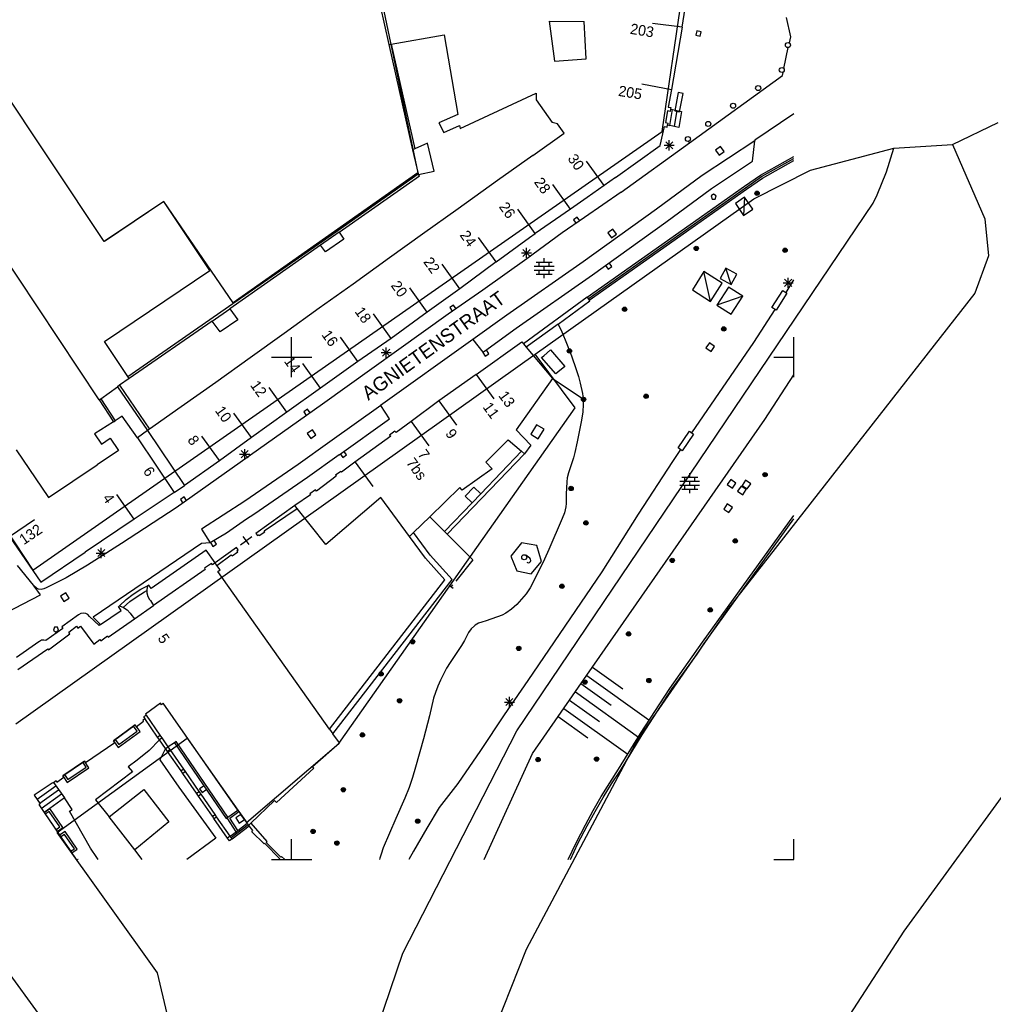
# Model space of a CAD drawing. Header units: millimetres. Extents: x 135944 to 142000, y 454200 to 456692.
# Tile 16 of 153: x 137123 to 137220, y 455086 to 455184. Entities that reach past the tile are written whole.
import ezdxf
from ezdxf.enums import TextEntityAlignment as Align

# ---------------------------------------------------------------- set-up
doc = ezdxf.new("R2010")
doc.units = ezdxf.units.MM
doc.layers.add('TotaalGBKN2013X$0$Contouren', color=251, linetype='Continuous')
doc.layers.add('TotaalGBKN2013X$0$Xref', color=251, linetype='Continuous')
doc.styles.add('TotaalGBKN2013X$0$GBKN binnenstad 2009$0$Standard', font='txt')

# ---------------------------------------------------------------- blocks, each defined once
blk = doc.blocks.new('TotaalGBKN2013X$0$GBKN binnenstad 2009')
for p, q in [((137188890, 455182852), (137190224, 455191675)), ((137131340, 455161523), (137113175, 455188807)), ((137158808, 455185000), (137159677, 455181130)), ((137175633, 455183458), (137176184, 455179463)), ((137175633, 455183458), (137179132, 455183445)), ((137179324, 455179696), (137179132, 455183445)), ((137199233, 455183812), (137199660, 455181910)), ((137188890, 455182852), (137185914, 455183228)), ((137188890, 455182852), (137185914, 455183228)), ((137188890, 455182852), (137185914, 455183228)), ((137188890, 455182852), (137187820, 455176663)), ((137190323, 455182511), (137190219, 455182073)), ((137190761, 455182407), (137190323, 455182511)), ((137190657, 455181969), (137190761, 455182407)), ((137159923, 455181174), (137165176, 455182105)), ((137165176, 455182105), (137166558, 455174157)), ((137190219, 455182073), (137190657, 455181969)), ((137199660, 455181910), (137199533, 455181305)), ((137159677, 455181130), (137159923, 455181174)), ((137159677, 455181130), (137162020, 455170638)), ((137159923, 455181174), (137162253, 455170743)), ((137198997, 455178757), (137199435, 455180841)), ((137176184, 455179463), (137179324, 455179696)), ((137189600, 455171350), (137198850, 455178060)), ((137198850, 455178060), (137198915, 455178367)), ((137184872, 455177219), (137187820, 455176663)), ((137184872, 455177219), (137187820, 455176663)), ((137187820, 455176663), (137187489, 455174910)), ((137166795, 455172770), (137174356, 455176295)), ((137174356, 455176295), (137174342, 455175622)), ((137174342, 455175622), (137175923, 455173382)), ((137188479, 455176344), (137188129, 455174524)), ((137188970, 455176250), (137188479, 455176344)), ((137188620, 455174430), (137188970, 455176250)), ((137187420, 455174519), (137187200, 455173372)), ((137187686, 455174472), (137187420, 455174519)), ((137187489, 455174910), (137187755, 455174863)), ((137187637, 455173089), (137187923, 455174658)), ((137187724, 455174704), (137187686, 455174472)), ((137187755, 455174863), (137187724, 455174704)), ((137187724, 455174704), (137187923, 455174658)), ((137187923, 455174658), (137188812, 455174459)), ((137188359, 455174582), (137188073, 455173012)), ((137188129, 455174524), (137188620, 455174430)), ((137166558, 455174157), (137164668, 455173340)), ((137188812, 455174459), (137188531, 455172883)), ((137200000, 455174251), (137196110, 455171630)), ((137164668, 455173340), (137165140, 455172382)), ((137165140, 455172382), (137166710, 455173089)), ((137166710, 455173089), (137166795, 455172770)), ((137176454, 455173224), (137175923, 455173382)), ((137177143, 455172327), (137176454, 455173224)), ((137186696, 455171074), (137187105, 455172982)), ((137187105, 455172982), (137187367, 455172918)), ((137187200, 455173372), (137187462, 455173308)), ((137187367, 455172918), (137187419, 455173139)), ((137187462, 455173308), (137187419, 455173139)), ((137187419, 455173139), (137187637, 455173089)), ((137188531, 455172883), (137187637, 455173089)), ((137174021, 455170095), (137177143, 455172327)), ((137187590, 455170600), (137187590, 455171600)), ((137196110, 455171630), (137196103, 455171562)), ((137162253, 455170743), (137162020, 455170638)), ((137162020, 455170638), (137162587, 455168266)), ((137163527, 455171320), (137162253, 455170743)), ((137164193, 455168537), (137163527, 455171320)), ((137182224, 455167901), (137186696, 455171074)), ((137182810, 455166440), (137189600, 455171350)), ((137187090, 455171100), (137188090, 455171100)), ((137187236, 455170746), (137187944, 455171454)), ((137187944, 455170746), (137187236, 455171454)), ((137189454, 455171553), (137189600, 455171350)), ((137196103, 455171562), (137190871, 455168110)), ((137192700, 455170989), (137192197, 455170626)), ((137192197, 455170626), (137192560, 455170123)), ((137193063, 455170486), (137192700, 455170989)), ((137195880, 455169530), (137196103, 455171562)), ((137174021, 455170095), (137170509, 455167586)), ((137192560, 455170123), (137193063, 455170486)), ((137196678, 455168131), (137200000, 455170003)), ((137196778, 455167987), (137200000, 455169803)), ((137181097, 455167101), (137179346, 455169537)), ((137191790, 455166800), (137195880, 455169530)), ((137196878, 455167843), (137200000, 455169604)), ((137154598, 455162621), (137162587, 455168266)), ((137154722, 455162446), (137162734, 455168064)), ((137162608, 455168180), (137162587, 455168266)), ((137162647, 455168189), (137162608, 455168180)), ((137162647, 455168189), (137164193, 455168537)), ((137162734, 455168064), (137162647, 455168189)), ((137182224, 455167901), (137179414, 455165907)), ((137190871, 455168110), (137186319, 455164738)), ((137195074, 455167018), (137196678, 455168131)), ((137195174, 455166874), (137196778, 455167987)), ((137195274, 455166730), (137196878, 455167843)), ((137130840, 455145753), (137116871, 455166838)), ((137170509, 455167586), (137166570, 455164770)), ((137177766, 455164755), (137176015, 455167191)), ((137179426, 455155971), (137195074, 455167018)), ((137179527, 455155828), (137195175, 455166875)), ((137179632, 455155688), (137195274, 455166730)), ((137187263, 455163446), (137191790, 455166800)), ((137179414, 455165907), (137177764, 455164758)), ((137182810, 455166440), (137179159, 455163909)), ((137192006, 455166242), (137191756, 455166060)), ((137191756, 455166060), (137191860, 455165742)), ((137191860, 455165742), (137192153, 455165742)), ((137192256, 455166060), (137192006, 455166242)), ((137192153, 455165742), (137192256, 455166060)), ((137195090, 455165933), (137194170, 455165320)), ((137195090, 455165933), (137194972, 455164117)), ((137195892, 455164730), (137195090, 455165933)), ((137137280, 455165510), (137131340, 455161523)), ((137141868, 455158627), (137137280, 455165510)), ((137166570, 455164770), (137163042, 455162248)), ((137174258, 455162318), (137172507, 455164754)), ((137177764, 455164758), (137174258, 455162318)), ((137186319, 455164738), (137179038, 455159495)), ((137194170, 455165320), (137194972, 455164117)), ((137194972, 455164117), (137195892, 455164730)), ((137179159, 455163909), (137176933, 455162374)), ((137178425, 455163950), (137178055, 455163693)), ((137178681, 455163580), (137178425, 455163950)), ((137178055, 455163693), (137178311, 455163323)), ((137179964, 455158190), (137187263, 455163446)), ((137181986, 455162766), (137181483, 455162403)), ((137182349, 455162263), (137181986, 455162766)), ((137133695, 455148086), (137154598, 455162621)), ((137154722, 455162446), (137152866, 455161148)), ((137154722, 455162446), (137155198, 455161758)), ((137163042, 455162248), (137159756, 455159900)), ((137170368, 455159483), (137168617, 455161919)), ((137170368, 455159483), (137173689, 455161922)), ((137176933, 455162374), (137173403, 455159802)), ((137173689, 455161922), (137174258, 455162318)), ((137181483, 455162403), (137181846, 455161900)), ((137181846, 455161900), (137182349, 455162263)), ((137152866, 455161148), (137143851, 455154832)), ((137153366, 455160482), (137152866, 455161148)), ((137155198, 455161758), (137153366, 455160482)), ((137173381, 455159886), (137173381, 455160886)), ((137159756, 455159900), (137156113, 455157289)), ((137172881, 455160386), (137173881, 455160386)), ((137173027, 455160032), (137173735, 455160740)), ((137173735, 455160032), (137173027, 455160740)), ((137175139, 455159467), (137175139, 455159867)), ((137166743, 455156823), (137164992, 455159259)), ((137170368, 455159483), (137166743, 455156823)), ((137173403, 455159802), (137169051, 455156664)), ((137179038, 455159495), (137171438, 455154187)), ((137174159, 455159067), (137176119, 455159067)), ((137174339, 455159467), (137175939, 455159467)), ((137174639, 455159067), (137174639, 455159467)), ((137175139, 455158667), (137175139, 455159067)), ((137175639, 455159067), (137175639, 455159467)), ((137181256, 455159121), (137181519, 455158756)), ((137181519, 455158756), (137181884, 455159019)), ((137181884, 455159019), (137181621, 455159384)), ((137193234, 455158884), (137192654, 455157847)), ((137193738, 455157241), (137193234, 455158884)), ((137194318, 455158278), (137193234, 455158884)), ((137131364, 455151552), (137141868, 455158627)), ((137172360, 455152880), (137179964, 455158190)), ((137174159, 455158667), (137176119, 455158667)), ((137174339, 455158267), (137175939, 455158267)), ((137174639, 455158267), (137174639, 455158667)), ((137175139, 455157867), (137175139, 455158267)), ((137175639, 455158267), (137175639, 455158667)), ((137191034, 455158529), (137189888, 455156714)), ((137191709, 455155564), (137191034, 455158529)), ((137192855, 455157379), (137191034, 455158529)), ((137192654, 455157847), (137193738, 455157241)), ((137193738, 455157241), (137194318, 455158278)), ((137199427, 455156910), (137199427, 455157910)), ((137156113, 455157289), (137152748, 455154876)), ((137163507, 455154472), (137161756, 455156908)), ((137191709, 455155564), (137192855, 455157379)), ((137193491, 455156986), (137192326, 455155190)), ((137194905, 455156069), (137193491, 455156986)), ((137198927, 455157410), (137199927, 455157410)), ((137199073, 455157056), (137199781, 455157764)), ((137199781, 455157056), (137199073, 455157764)), ((137199215, 455156441), (137200000, 455157709)), ((137166743, 455156823), (137163507, 455154472)), ((137169051, 455156664), (137165580, 455154290)), ((137179426, 455155971), (137173067, 455151350)), ((137179426, 455155971), (137179632, 455155688)), ((137189888, 455156714), (137191709, 455155564)), ((137194905, 455156069), (137192326, 455155190)), ((137193740, 455154273), (137194905, 455156069)), ((137197816, 455154962), (137198887, 455156651)), ((137199309, 455156383), (137198238, 455154694)), ((137198887, 455156651), (137199309, 455156383)), ((137166111, 455155200), (137165741, 455154943)), ((137165741, 455154943), (137165997, 455154573)), ((137166367, 455154830), (137166111, 455155200)), ((137176527, 455153308), (137179691, 455155607)), ((137179691, 455155607), (137179632, 455155688)), ((137192326, 455155190), (137193740, 455154273)), ((137198238, 455154694), (137197816, 455154962)), ((137142096, 455153594), (137143851, 455154832)), ((137143851, 455154832), (137144651, 455153719)), ((137152748, 455154876), (137149262, 455152376)), ((137165580, 455154290), (137153074, 455145336)), ((137159912, 455151872), (137158161, 455154308)), ((137163507, 455154472), (137159912, 455151872)), ((137171438, 455154187), (137168040, 455151780)), ((137195997, 455151468), (137198146, 455154753)), ((137142096, 455153594), (137133837, 455147880)), ((137142884, 455152531), (137142096, 455153594)), ((137144651, 455153719), (137142884, 455152531)), ((137176527, 455153308), (137173357, 455151004)), ((137176527, 455153308), (137176897, 455152533)), ((137149262, 455152376), (137145866, 455149941)), ((137150000, 455150000), (137150000, 455152000)), ((137156607, 455149572), (137154856, 455152008)), ((137169210, 455150610), (137172360, 455152880)), ((137176897, 455152533), (137177236, 455151737)), ((137200000, 455150000), (137200000, 455152000)), ((137133695, 455148086), (137131364, 455151552)), ((137159912, 455151872), (137156607, 455149572)), ((137168040, 455151780), (137158860, 455145210)), ((137168040, 455151780), (137169020, 455150500)), ((137168358, 455148294), (137172912, 455151534)), ((137172912, 455151534), (137173067, 455151350)), ((137173067, 455151350), (137173357, 455151004)), ((137173357, 455151004), (137175966, 455147892)), ((137177236, 455151737), (137177858, 455150124)), ((137189850, 455142457), (137195997, 455151468)), ((137191596, 455151430), (137191244, 455150920)), ((137192106, 455151078), (137191596, 455151430)), ((137191754, 455150568), (137192106, 455151078)), ((137148000, 455150000), (137150000, 455150000)), ((137150000, 455150000), (137152000, 455150000)), ((137150000, 455148000), (137150000, 455150000)), ((137158912, 455150456), (137159912, 455150456)), ((137159058, 455150102), (137159766, 455150810)), ((137159766, 455150102), (137159058, 455150810)), ((137159412, 455149956), (137159412, 455150956)), ((137169020, 455150500), (137169210, 455150610)), ((137169021, 455150488), (137169266, 455150110)), ((137169266, 455150110), (137169644, 455150354)), ((137169644, 455150354), (137169399, 455150732)), ((137174885, 455149968), (137175099, 455150156)), ((137175099, 455150156), (137175776, 455150734)), ((137175776, 455150734), (137177200, 455149074)), ((137177858, 455150124), (137178335, 455148779)), ((137191244, 455150920), (137191754, 455150568)), ((137198000, 455150000), (137200000, 455150000)), ((137200000, 455148000), (137200000, 455150000)), ((137145866, 455149941), (137142453, 455147494)), ((137152876, 455146930), (137151125, 455149366)), ((137156607, 455149572), (137152876, 455146930)), ((137176295, 455148345), (137174885, 455149968)), ((137177200, 455149074), (137176506, 455148528)), ((137133837, 455147880), (137133695, 455148086)), ((137168358, 455148294), (137164665, 455145667)), ((137168358, 455148294), (137170120, 455145866)), ((137176506, 455148528), (137176295, 455148345)), ((137178335, 455148779), (137178549, 455148098)), ((137178549, 455148098), (137178728, 455147407)), ((137197096, 455143813), (137200000, 455148259)), ((137131003, 455145869), (137132683, 455147061)), ((137132886, 455147205), (137132683, 455147061)), ((137132683, 455147061), (137135663, 455142707)), ((137133837, 455147880), (137132886, 455147205)), ((137132886, 455147205), (137135867, 455142851)), ((137142453, 455147494), (137139025, 455145078)), ((137175966, 455147892), (137172360, 455142770)), ((137175966, 455147892), (137179011, 455145842)), ((137178728, 455147407), (137178942, 455146376)), ((137149515, 455144537), (137147764, 455146973)), ((137152876, 455146930), (137149515, 455144537)), ((137178942, 455146376), (137179011, 455145842)), ((137130840, 455145753), (137131003, 455145869)), ((137130840, 455145753), (137132270, 455143572)), ((137131003, 455145869), (137132439, 455143679)), ((137153074, 455145336), (137138522, 455134996)), ((137158867, 455145199), (137153806, 455141589)), ((137158860, 455145210), (137158867, 455145199)), ((137159760, 455143870), (137158867, 455145199)), ((137164665, 455145667), (137161902, 455143596)), ((137164665, 455145667), (137166427, 455143239)), ((137179036, 455145328), (137178994, 455144546)), ((137179011, 455145842), (137179036, 455145328)), ((137133145, 455144128), (137132439, 455143679)), ((137134651, 455141990), (137133145, 455144128)), ((137139025, 455145078), (137135867, 455142851)), ((137146008, 455142008), (137144257, 455144444)), ((137149515, 455144537), (137146008, 455142008)), ((137151586, 455144823), (137151214, 455144571)), ((137151214, 455144571), (137151466, 455144198)), ((137151838, 455144450), (137151586, 455144823)), ((137178994, 455144546), (137178872, 455143773)), ((137132270, 455143572), (137130394, 455142379)), ((137132270, 455143572), (137132439, 455143679)), ((137154740, 455140290), (137159760, 455143870)), ((137161902, 455143596), (137160395, 455142511)), ((137161902, 455143596), (137163664, 455141168)), ((137174391, 455143281), (137173803, 455142354)), ((137175127, 455142823), (137174391, 455143281)), ((137178861, 455143720), (137178433, 455141593)), ((137178872, 455143773), (137178861, 455143720)), ((137179370, 455118342), (137197096, 455143813)), ((137130394, 455142379), (137131068, 455141330)), ((137135663, 455142707), (137134651, 455141990)), ((137135867, 455142851), (137135663, 455142707)), ((137135663, 455142707), (137139342, 455137226)), ((137152069, 455142775), (137151560, 455142422)), ((137151560, 455142422), (137151913, 455141913)), ((137151913, 455141913), (137152422, 455142266)), ((137152422, 455142266), (137152069, 455142775)), ((137160263, 455142640), (137159750, 455142247)), ((137159750, 455142247), (137159882, 455142125)), ((137160395, 455142511), (137160263, 455142640)), ((137172360, 455142770), (137173798, 455141258)), ((137173803, 455142354), (137174535, 455141890)), ((137174535, 455141890), (137175127, 455142823)), ((137188475, 455140976), (137189600, 455142630)), ((137190013, 455142349), (137188888, 455140695)), ((137189600, 455142630), (137190013, 455142349)), ((137131068, 455141330), (137131939, 455141943)), ((137131939, 455141943), (137132763, 455140702)), ((137134651, 455141990), (137138325, 455136537)), ((137142812, 455139706), (137141061, 455142142)), ((137146008, 455142008), (137142837, 455139671)), ((137153806, 455141589), (137150671, 455139317)), ((137159882, 455142125), (137156284, 455139544)), ((137169344, 455139552), (137171560, 455141782)), ((137171560, 455141782), (137172897, 455140645)), ((137173798, 455141258), (137173188, 455140398)), ((137178433, 455141593), (137178195, 455140513)), ((137122590, 455140776), (137125811, 455136040)), ((137132763, 455140702), (137130634, 455139275)), ((137144832, 455140346), (137145832, 455140346)), ((137144978, 455139992), (137145686, 455140700)), ((137145686, 455139992), (137144978, 455140700)), ((137145332, 455139846), (137145332, 455140846)), ((137154740, 455140290), (137151593, 455138009)), ((137154842, 455140394), (137155106, 455140030)), ((137155106, 455140030), (137155471, 455140294)), ((137155471, 455140294), (137155206, 455140658)), ((137173188, 455140398), (137165482, 455132392)), ((137168820, 455136412), (137172897, 455140645)), ((137173188, 455140398), (137172897, 455140645)), ((137178195, 455140513), (137178059, 455139977)), ((137188723, 455140805), (137187920, 455139628)), ((137188888, 455140695), (137188475, 455140976)), ((137125811, 455136040), (137130634, 455139275)), ((137142837, 455139671), (137139342, 455137226)), ((137150671, 455139317), (137145342, 455135668)), ((137156284, 455139544), (137154969, 455138559)), ((137156315, 455139566), (137158077, 455137138)), ((137169344, 455139552), (137169959, 455138872)), ((137177910, 455139480), (137177563, 455138502)), ((137178059, 455139977), (137177910, 455139480)), ((137187920, 455139628), (137184483, 455134390)), ((137154901, 455138617), (137154375, 455138256)), ((137154375, 455138256), (137154437, 455138160)), ((137154969, 455138559), (137154901, 455138617)), ((137169959, 455138872), (137166980, 455136761)), ((137177563, 455138502), (137177441, 455137998)), ((137189632, 455138068), (137189632, 455138468)), ((137151593, 455138009), (137146229, 455134336)), ((137154437, 455138160), (137152480, 455136681)), ((137177380, 455137591), (137177319, 455136360)), ((137177441, 455137998), (137177380, 455137591)), ((137188652, 455137668), (137190612, 455137668)), ((137188652, 455137268), (137190612, 455137268)), ((137188832, 455138068), (137190432, 455138068)), ((137189132, 455137668), (137189132, 455138068)), ((137189132, 455136868), (137189132, 455137268)), ((137189632, 455137268), (137189632, 455137668)), ((137190132, 455137668), (137190132, 455138068)), ((137190132, 455136868), (137190132, 455137268)), ((137193712, 455137824), (137193360, 455137314)), ((137193360, 455137314), (137193870, 455136962)), ((137194222, 455137472), (137193712, 455137824)), ((137193870, 455136962), (137194222, 455137472)), ((137195185, 455137752), (137194833, 455137242)), ((137195695, 455137400), (137195185, 455137752)), ((137195343, 455136890), (137195695, 455137400)), ((137134330, 455133871), (137132620, 455136336)), ((137138325, 455136537), (137134330, 455133871)), ((137138325, 455136537), (137139342, 455137226)), ((137151878, 455136283), (137150327, 455135237)), ((137152374, 455136784), (137151804, 455136392)), ((137151804, 455136392), (137151878, 455136283)), ((137152480, 455136681), (137152374, 455136784)), ((137163764, 455134118), (137166753, 455137036)), ((137166980, 455136761), (137166753, 455137036)), ((137168131, 455137076), (137167271, 455136183)), ((137168820, 455136412), (137167960, 455135519)), ((137168820, 455136412), (137168131, 455137076)), ((137177319, 455136360), (137177316, 455136050)), ((137188832, 455136868), (137190432, 455136868)), ((137189632, 455136468), (137189632, 455136868)), ((137194742, 455137177), (137194390, 455136667)), ((137194390, 455136667), (137194900, 455136315)), ((137195252, 455136825), (137194742, 455137177)), ((137194833, 455137242), (137195343, 455136890)), ((137194900, 455136315), (137195252, 455136825)), ((137139302, 455136095), (137138930, 455135843)), ((137138930, 455135843), (137139182, 455135470)), ((137139554, 455135722), (137139302, 455136095)), ((137145342, 455135668), (137141023, 455132867)), ((137158884, 455136037), (137153410, 455131361)), ((137161751, 455132154), (137158884, 455136037)), ((137165210, 455132663), (137167960, 455135519)), ((137167271, 455136183), (137167960, 455135519)), ((137177342, 455135430), (137177307, 455135121)), ((137177316, 455136050), (137177342, 455135430)), ((137193367, 455135388), (137193015, 455134878)), ((137193877, 455135036), (137193367, 455135388)), ((137138522, 455134996), (137133066, 455131440)), ((137146229, 455134336), (137145511, 455133882)), ((137150327, 455135237), (137146453, 455132441)), ((137147268, 455132703), (137150560, 455134944)), ((137150560, 455134944), (137150327, 455135237)), ((137153410, 455131361), (137150560, 455134944)), ((137177158, 455134518), (137176936, 455133938)), ((137177307, 455135121), (137177158, 455134518)), ((137184483, 455134390), (137180890, 455128649)), ((137193015, 455134878), (137193525, 455134526)), ((137193525, 455134526), (137193877, 455135036)), ((137121932, 455132165), (137124416, 455133849)), ((137134330, 455133871), (137129445, 455130578)), ((137145511, 455133882), (137143518, 455132474)), ((137163764, 455134118), (137162149, 455132542)), ((137163764, 455134118), (137165210, 455132663)), ((137176936, 455133938), (137175616, 455130860)), ((137190913, 455121615), (137200000, 455134256)), ((137191076, 455121499), (137200000, 455133915)), ((137141023, 455132867), (137141894, 455131525)), ((137143518, 455132474), (137141894, 455131525)), ((137146453, 455132441), (137146592, 455132242)), ((137146775, 455132240), (137147327, 455132616)), ((137147327, 455132616), (137147268, 455132703)), ((137162149, 455132542), (137161751, 455132154)), ((137163781, 455130306), (137162149, 455132542)), ((137165210, 455132663), (137165482, 455132392)), ((137165482, 455132392), (137168029, 455129829)), ((137121932, 455132165), (137125048, 455127616)), ((137133066, 455131440), (137129687, 455129296)), ((137141024, 455131466), (137130254, 455124116)), ((137141894, 455131525), (137141024, 455131466)), ((137141922, 455131542), (137142149, 455131154)), ((137142149, 455131154), (137142537, 455131381)), ((137142537, 455131381), (137142310, 455131769)), ((137144921, 455131336), (137146047, 455132148)), ((137145772, 455131342), (137145196, 455132142)), ((137146592, 455132242), (137146717, 455132326)), ((137146717, 455132326), (137146775, 455132240)), ((137163337, 455129982), (137161751, 455132154)), ((137172881, 455131528), (137171815, 455130188)), ((137174422, 455131240), (137172881, 455131528)), ((137125048, 455127616), (137129445, 455130578)), ((137130564, 455130506), (137131564, 455130506)), ((137130710, 455130152), (137131418, 455130860)), ((137131418, 455130152), (137130710, 455130860)), ((137131064, 455130006), (137131064, 455131006)), ((137141502, 455130774), (137136021, 455126974)), ((137142394, 455129513), (137141502, 455130774)), ((137144516, 455131044), (137142394, 455129513)), ((137144082, 455130210), (137144638, 455130616)), ((137144670, 455130824), (137144516, 455131044)), ((137144548, 455130736), (137144670, 455130824)), ((137144638, 455130616), (137144548, 455130736)), ((137174872, 455129669), (137174422, 455131240)), ((137175616, 455130860), (137175176, 455129901)), ((137142033, 455129476), (137141322, 455129003)), ((137142133, 455129335), (137142033, 455129476)), ((137142394, 455129513), (137142133, 455129335)), ((137142573, 455129259), (137142394, 455129513)), ((137142573, 455129259), (137143998, 455130322)), ((137143998, 455130322), (137144082, 455130210)), ((137165250, 455127843), (137163337, 455129982)), ((137165971, 455127862), (137163781, 455130306)), ((137168029, 455129829), (137166357, 455127719)), ((137171815, 455130188), (137172412, 455128724)), ((137173711, 455129998), (137173302, 455130286)), ((137173832, 455128450), (137174872, 455129669)), ((137175176, 455129901), (137174086, 455127667)), ((137124312, 455127302), (137122732, 455129279)), ((137129687, 455129296), (137127550, 455128029)), ((137141415, 455128862), (137136243, 455125267)), ((137141322, 455129003), (137141415, 455128862)), ((137142886, 455128816), (137142573, 455129259)), ((137142662, 455128654), (137142886, 455128816)), ((137153775, 455112960), (137142662, 455128654)), ((137172412, 455128724), (137173832, 455128450)), ((137180890, 455128649), (137173509, 455117818)), ((137127550, 455128029), (137125573, 455127045)), ((137153775, 455112960), (137165250, 455127843)), ((137154122, 455112494), (137165971, 455127862)), ((137174086, 455127667), (137173744, 455127038)), ((137124380, 455127207), (137124312, 455127302)), ((137124571, 455127034), (137124380, 455127207)), ((137124994, 455126352), (137124380, 455127207)), ((137124811, 455126921), (137124571, 455127034)), ((137125073, 455126884), (137124811, 455126921)), ((137125335, 455126927), (137125073, 455126884)), ((137125573, 455127045), (137125335, 455126927)), ((137127537, 455126536), (137127003, 455126220)), ((137127853, 455126002), (137127537, 455126536)), ((137134248, 455126414), (137135008, 455126894)), ((137134615, 455126191), (137135367, 455126647)), ((137135008, 455126894), (137135657, 455127234)), ((137135367, 455126647), (137135589, 455126764)), ((137135657, 455127234), (137135592, 455126886)), ((137135592, 455126886), (137135607, 455126532)), ((137135607, 455126532), (137135700, 455126191)), ((137135781, 455127320), (137135657, 455127234)), ((137136021, 455126974), (137135781, 455127320)), ((137166088, 455126976), (137165696, 455127286)), ((137165892, 455127131), (137166047, 455127327)), ((137173744, 455127038), (137173339, 455126448)), ((137116972, 455122177), (137124994, 455126352)), ((137127003, 455126220), (137127319, 455125686)), ((137127319, 455125686), (137127853, 455126002)), ((137132871, 455125261), (137133534, 455125868)), ((137133248, 455125084), (137133906, 455125669)), ((137133534, 455125868), (137134248, 455126414)), ((137133906, 455125669), (137134615, 455126191)), ((137135700, 455126191), (137135868, 455125879)), ((137135868, 455125879), (137135952, 455125768)), ((137135952, 455125768), (137136243, 455125267)), ((137172897, 455125905), (137172423, 455125391)), ((137173339, 455126448), (137172897, 455125905)), ((137129260, 455124519), (137129017, 455124476)), ((137129505, 455124484), (137129260, 455124519)), ((137130980, 455123380), (137133054, 455124783)), ((137132774, 455125195), (137132871, 455125261)), ((137133054, 455124783), (137132774, 455125195)), ((137132871, 455125261), (137133267, 455125082)), ((137133267, 455125082), (137133623, 455124833)), ((137133623, 455124833), (137133928, 455124524)), ((137133928, 455124524), (137134016, 455124410)), ((137134355, 455123955), (137136243, 455125267)), ((137171905, 455124919), (137171338, 455124507)), ((137172423, 455125391), (137171905, 455124919)), ((137128805, 455124361), (137127123, 455123153)), ((137129017, 455124476), (137128805, 455124361)), ((137129725, 455124372), (137129505, 455124484)), ((137129899, 455124196), (137129725, 455124372)), ((137130849, 455123291), (137129899, 455124196)), ((137130254, 455124116), (137130980, 455123380)), ((137131737, 455122135), (137134355, 455123955)), ((137134016, 455124410), (137134355, 455123955)), ((137168949, 455123631), (137168589, 455123509)), ((137169353, 455123740), (137168949, 455123631)), ((137170961, 455124302), (137169353, 455123740)), ((137171338, 455124507), (137170961, 455124302)), ((137127237, 455123006), (137125554, 455121795)), ((137126402, 455123139), (137126299, 455122821)), ((137126299, 455122821), (137126549, 455122639)), ((137126695, 455123139), (137126402, 455123139)), ((137126549, 455122639), (137126799, 455122821)), ((137126799, 455122821), (137126695, 455123139)), ((137127123, 455123153), (137127237, 455123006)), ((137127818, 455122630), (137128600, 455123230)), ((137127943, 455122444), (137127818, 455122630)), ((137128600, 455123230), (137128737, 455123025)), ((137128737, 455123025), (137128987, 455123213)), ((137128987, 455123213), (137130312, 455121431)), ((137130980, 455123380), (137130849, 455123291)), ((137167614, 455122580), (137167486, 455122330)), ((137167875, 455122947), (137167614, 455122580)), ((137168197, 455123263), (137167875, 455122947)), ((137168263, 455123315), (137168197, 455123263)), ((137168589, 455123509), (137168263, 455123315)), ((137124857, 455121657), (137122609, 455120089)), ((137124918, 455121712), (137124857, 455121657)), ((137125115, 455121816), (137124918, 455121712)), ((137125336, 455121845), (137125115, 455121816)), ((137125554, 455121795), (137125336, 455121845)), ((137125789, 455120863), (137127943, 455122444)), ((137130312, 455121431), (137130909, 455121899)), ((137130909, 455121899), (137131009, 455121771)), ((137131009, 455121771), (137131663, 455122263)), ((137131663, 455122263), (137131737, 455122135)), ((137167226, 455121804), (137166925, 455121300)), ((137167486, 455122330), (137167226, 455121804)), ((137187641, 455117027), (137190913, 455121615)), ((137122754, 455118906), (137125746, 455120953)), ((137125746, 455120953), (137125789, 455120863)), ((137166925, 455121300), (137165776, 455119616)), ((137190370, 455120450), (137191076, 455121499)), ((137165776, 455119616), (137165429, 455119032)), ((137187809, 455116919), (137190370, 455120450)), ((137165429, 455119032), (137165115, 455118445)), ((137179950, 455119149), (137182970, 455116983)), ((137164820, 455117848), (137164551, 455117239)), ((137165115, 455118445), (137164820, 455117848)), ((137173509, 455117818), (137171148, 455114387)), ((137173985, 455110532), (137179370, 455118342)), ((137179397, 455118313), (137185571, 455113889)), ((137164551, 455117239), (137164314, 455116617)), ((137178259, 455116669), (137184519, 455112180)), ((137178797, 455117513), (137181804, 455115358)), ((137184739, 455112521), (137187641, 455117027)), ((137184909, 455112416), (137187809, 455116919)), ((137164135, 455116042), (137163732, 455114282)), ((137164314, 455116617), (137164135, 455116042)), ((137171329, 455115318), (137172037, 455116026)), ((137172037, 455115318), (137171329, 455116026)), ((137171683, 455115172), (137171683, 455116172)), ((137177669, 455115861), (137180640, 455113732)), ((137136943, 455115552), (137135476, 455114471)), ((137137050, 455115404), (137136943, 455115552)), ((137137223, 455115542), (137137050, 455115404)), ((137144650, 455104918), (137137223, 455115542)), ((137171183, 455115672), (137172183, 455115672)), ((137177096, 455115041), (137183453, 455110484)), ((137134521, 455113199), (137135271, 455113749)), ((137135215, 455113889), (137135385, 455114044)), ((137135271, 455113749), (137135215, 455113889)), ((137135557, 455114349), (137135276, 455114200)), ((137135276, 455114200), (137135385, 455114044)), ((137136663, 455112186), (137135385, 455114044)), ((137135476, 455114471), (137135557, 455114349)), ((137136919, 455112379), (137135557, 455114349)), ((137163732, 455114282), (137163130, 455112000)), ((137171148, 455114387), (137168796, 455110852)), ((137176525, 455114221), (137179474, 455112107)), ((137132268, 455111817), (137134440, 455113391)), ((137132799, 455111428), (137134647, 455112767)), ((137134647, 455112767), (137134279, 455113274)), ((137134440, 455113391), (137134521, 455113199)), ((137153775, 455112960), (137154122, 455112494)), ((137132393, 455111656), (137132268, 455111817)), ((137132431, 455111935), (137132799, 455111428)), ((137136853, 455111911), (137135830, 455110845)), ((137136663, 455112186), (137136919, 455112379)), ((137136853, 455111911), (137136663, 455112186)), ((137137119, 455112090), (137136853, 455111911)), ((137137456, 455111038), (137136853, 455111911)), ((137137119, 455112090), (137136919, 455112379)), ((137137724, 455111214), (137137119, 455112090)), ((137154783, 455111607), (137154122, 455112494)), ((137163130, 455112000), (137162343, 455109191)), ((137182553, 455108968), (137184739, 455112521)), ((137182722, 455108860), (137184909, 455112416)), ((137129479, 455109653), (137132393, 455111656)), ((137135830, 455110845), (137134636, 455109875)), ((137137456, 455111038), (137136875, 455109929)), ((137137456, 455111038), (137137724, 455111214)), ((137137649, 455110759), (137137456, 455111038)), ((137137908, 455110948), (137137649, 455110759)), ((137138339, 455111613), (137137724, 455111214)), ((137137908, 455110948), (137137724, 455111214)), ((137139260, 455108992), (137137908, 455110948)), ((137138512, 455111732), (137138339, 455111613)), ((137138339, 455111613), (137143489, 455104087)), ((137143662, 455104206), (137138512, 455111732)), ((137152068, 455109253), (137154783, 455111607)), ((137168796, 455110852), (137166540, 455107571)), ((137134636, 455109875), (137133745, 455109206)), ((137136875, 455109929), (137138790, 455107205)), ((137138996, 455108810), (137137649, 455110759)), ((137169174, 455100000), (137173985, 455110532)), ((137127220, 455108334), (137129379, 455109787)), ((137127721, 455107951), (137129548, 455109180)), ((137129548, 455109180), (137129214, 455109676)), ((137129379, 455109787), (137129479, 455109653)), ((137133745, 455109206), (137134153, 455108730)), ((137139260, 455108992), (137138996, 455108810)), ((137139435, 455108739), (137139260, 455108992)), ((137148498, 455105679), (137152198, 455109072)), ((137152198, 455109072), (137152068, 455109253)), ((137162343, 455109191), (137162038, 455108171)), ((137181665, 455107633), (137182553, 455108968)), ((137181833, 455107524), (137182722, 455108860)), ((137126647, 455107699), (137127320, 455108173)), ((137127320, 455108173), (137127220, 455108334)), ((137127387, 455108447), (137127721, 455107951)), ((137134153, 455108730), (137130486, 455105916)), ((137139171, 455108557), (137138996, 455108810)), ((137139435, 455108739), (137139171, 455108557)), ((137140534, 455106586), (137139171, 455108557)), ((137140797, 455106768), (137139435, 455108739)), ((137162038, 455108171), (137161694, 455107163)), ((137126180, 455107587), (137124383, 455106393)), ((137124665, 455105988), (137126530, 455107339)), ((137124946, 455105584), (137126816, 455106938)), ((137126297, 455107665), (137126180, 455107587)), ((137126297, 455107665), (137126560, 455107840)), ((137126297, 455107665), (137127385, 455106134)), ((137126560, 455107840), (137126647, 455107699)), ((137131847, 455104241), (137135278, 455106962)), ((137135278, 455106962), (137137798, 455103747)), ((137138790, 455107205), (137142446, 455102120)), ((137141207, 455107275), (137140844, 455107010)), ((137140844, 455107010), (137141109, 455106646)), ((137141109, 455106646), (137141473, 455106912)), ((137161694, 455107163), (137161285, 455106113)), ((137166540, 455107571), (137164678, 455105172)), ((137180826, 455106259), (137181665, 455107633)), ((137180996, 455106154), (137181833, 455107524)), ((137124383, 455106393), (137124977, 455105540)), ((137125081, 455105073), (137127102, 455106537)), ((137127385, 455106134), (137125927, 455105078)), ((137128175, 455104973), (137127385, 455106134)), ((137130486, 455105916), (137131847, 455104241)), ((137140534, 455106586), (137140797, 455106768)), ((137140728, 455106304), (137140534, 455106586)), ((137140992, 455106486), (137140728, 455106304)), ((137142122, 455104288), (137140728, 455106304)), ((137140992, 455106486), (137140797, 455106768)), ((137142385, 455104471), (137140992, 455106486)), ((137161285, 455106113), (137160362, 455104058)), ((137180026, 455104861), (137180826, 455106259)), ((137180200, 455104761), (137180996, 455106154)), ((137124977, 455105540), (137124830, 455105466)), ((137124830, 455105466), (137125369, 455104674)), ((137125369, 455104674), (137125927, 455105078)), ((137127906, 455104792), (137128175, 455104973)), ((137143662, 455104206), (137144650, 455104918)), ((137144650, 455104918), (137144764, 455104754)), ((137145939, 455103598), (137148298, 455105853)), ((137148298, 455105853), (137148498, 455105679)), ((137164678, 455105172), (137163447, 455103097)), ((137125369, 455104674), (137128549, 455100000)), ((137125886, 455104784), (137125482, 455104509)), ((137126945, 455103228), (137125886, 455104784)), ((137129994, 455101112), (137127906, 455104792)), ((137134410, 455100968), (137131847, 455104241)), ((137142122, 455104288), (137142385, 455104471)), ((137142274, 455104067), (137142122, 455104288)), ((137142274, 455104067), (137142542, 455104244)), ((137143623, 455102115), (137142274, 455104067)), ((137142542, 455104244), (137142385, 455104471)), ((137143884, 455102297), (137142542, 455104244)), ((137143489, 455104087), (137143587, 455104152)), ((137143587, 455104152), (137143662, 455104206)), ((137144486, 455102758), (137143587, 455104152)), ((137143858, 455104101), (137144764, 455104754)), ((137144645, 455102880), (137143858, 455104101)), ((137144948, 455104486), (137144439, 455104131)), ((137144439, 455104131), (137144794, 455103622)), ((137144764, 455104754), (137145577, 455103592)), ((137144794, 455103622), (137145303, 455103977)), ((137145303, 455103977), (137144948, 455104486)), ((137160362, 455104058), (137159126, 455101152)), ((137179252, 455103449), (137180026, 455104861)), ((137179428, 455103354), (137180200, 455104761)), ((137126541, 455102953), (137126945, 455103228)), ((137137798, 455103747), (137134410, 455100968)), ((137143978, 455102168), (137145668, 455103461)), ((137144075, 455102041), (137145762, 455103331)), ((137144645, 455102880), (137145577, 455103592)), ((137145577, 455103592), (137145719, 455103388)), ((137145939, 455103598), (137145719, 455103388)), ((137145762, 455103331), (137145719, 455103388)), ((137146138, 455102869), (137145762, 455103331)), ((137145939, 455103598), (137147535, 455101772)), ((137163447, 455103097), (137162135, 455100832)), ((137178329, 455101660), (137179252, 455103449)), ((137178506, 455101568), (137179428, 455103354)), ((137127404, 455102492), (137127028, 455102237)), ((137128379, 455101060), (137127404, 455102492)), ((137142446, 455102120), (137139568, 455100000)), ((137143884, 455102297), (137143623, 455102115)), ((137143813, 455101841), (137143623, 455102115)), ((137144075, 455102041), (137143813, 455101841)), ((137143884, 455102297), (137144486, 455102758)), ((137144075, 455102041), (137143884, 455102297)), ((137144486, 455102758), (137144645, 455102880)), ((137146036, 455102755), (137146138, 455102869)), ((137147275, 455101536), (137146036, 455102755)), ((137150000, 455100000), (137150000, 455102000)), ((137200000, 455100000), (137200000, 455102000)), ((137128003, 455100805), (137128379, 455101060)), ((137130601, 455100196), (137129994, 455101112)), ((137147332, 455101593), (137147275, 455101536)), ((137148825, 455100072), (137147332, 455101593)), ((137147535, 455101772), (137147459, 455101694)), ((137147459, 455101694), (137148931, 455100207)), ((137159126, 455101152), (137158903, 455100512)), ((137177538, 455100000), (137178329, 455101660)), ((137177759, 455100000), (137178506, 455101568)), ((137128692, 455100000), (137128730, 455100022)), ((137128730, 455100022), (137128746, 455100000)), ((137130741, 455100000), (137130601, 455100196)), ((137135143, 455100000), (137134410, 455100968)), ((137148768, 455100016), (137148825, 455100072)), ((137148786, 455100000), (137148768, 455100016)), ((137148931, 455100207), (137149001, 455100277)), ((137149001, 455100277), (137149280, 455100028)), ((137149280, 455100028), (137149259, 455100000)), ((137158785, 455100120), (137158756, 455100000)), ((137158903, 455100512), (137158785, 455100120)), ((137162135, 455100832), (137161677, 455100000)), ((137148000, 455100000), (137150000, 455100000)), ((137150000, 455100000), (137152000, 455100000)), ((137198000, 455100000), (137200000, 455100000))]:
    blk.add_line(p, q)
for centre, radius in [((137199400, 455181080), 250), ((137198790, 455178600), 250), ((137196440, 455176800), 250), ((137193940, 455175040), 250), ((137191470, 455173230), 250), ((137189450, 455171730), 250), ((137196331, 455166322), 215), ((137196331, 455166322), 155), ((137196331, 455166322), 95), ((137196331, 455166322), 35), ((137190277, 455160840), 215), ((137190277, 455160840), 155), ((137190277, 455160840), 95), ((137190277, 455160840), 35), ((137199114, 455160653), 215), ((137199114, 455160653), 155), ((137199114, 455160653), 95), ((137199114, 455160653), 35), ((137183140, 455154782), 215), ((137183140, 455154782), 155), ((137183140, 455154782), 95), ((137183140, 455154782), 35), ((137193021, 455152816), 215), ((137193021, 455152816), 155), ((137193021, 455152816), 95), ((137193021, 455152816), 35), ((137177654, 455150623), 215), ((137177654, 455150623), 155), ((137177654, 455150623), 95), ((137177654, 455150623), 35), ((137185291, 455146112), 215), ((137185291, 455146112), 155), ((137185291, 455146112), 95), ((137185291, 455146112), 35), ((137179059, 455145804), 215), ((137179059, 455145804), 155), ((137179059, 455145804), 95), ((137179059, 455145804), 35), ((137197129, 455138307), 215), ((137197129, 455138307), 155), ((137197129, 455138307), 95), ((137197129, 455138307), 35), ((137177824, 455136932), 215), ((137177824, 455136932), 155), ((137177824, 455136932), 95), ((137177824, 455136932), 35), ((137179294, 455133500), 215), ((137179294, 455133500), 155), ((137179294, 455133500), 95), ((137179294, 455133500), 35), ((137194155, 455131708), 215), ((137194155, 455131708), 155), ((137194155, 455131708), 95), ((137194155, 455131708), 35), ((137173158, 455130082), 250), ((137187895, 455129776), 215), ((137187895, 455129776), 155), ((137187895, 455129776), 95), ((137187895, 455129776), 35), ((137176903, 455127201), 215), ((137176903, 455127201), 155), ((137176903, 455127201), 95), ((137176903, 455127201), 35), ((137191663, 455124840), 215), ((137191663, 455124840), 155), ((137191663, 455124840), 95), ((137191663, 455124840), 35), ((137183543, 455122447), 215), ((137183543, 455122447), 155), ((137162044, 455121676), 215), ((137162044, 455121676), 155), ((137162044, 455121676), 95), ((137162044, 455121676), 35), ((137183543, 455122447), 95), ((137183543, 455122447), 35), ((137172616, 455121007), 215), ((137172616, 455121007), 155), ((137172616, 455121007), 95), ((137172616, 455121007), 35), ((137158906, 455118465), 215), ((137158906, 455118465), 155), ((137158906, 455118465), 95), ((137158906, 455118465), 35), ((137179197, 455117653), 215), ((137179197, 455117653), 155), ((137179197, 455117653), 95), ((137179197, 455117653), 35), ((137185564, 455117812), 215), ((137185564, 455117812), 155), ((137185564, 455117812), 95), ((137185564, 455117812), 35), ((137160743, 455115794), 215), ((137160743, 455115794), 155), ((137160743, 455115794), 95), ((137160743, 455115794), 35), ((137157050, 455112388), 215), ((137157050, 455112388), 155), ((137157050, 455112388), 95), ((137157050, 455112388), 35), ((137174534, 455109932), 215), ((137174534, 455109932), 155), ((137174534, 455109932), 95), ((137174534, 455109932), 35), ((137180361, 455109989), 215), ((137180361, 455109989), 155), ((137180361, 455109989), 95), ((137180361, 455109989), 35), ((137155151, 455106932), 215), ((137155151, 455106932), 155), ((137155151, 455106932), 95), ((137155151, 455106932), 35), ((137162553, 455103806), 215), ((137162553, 455103806), 155), ((137152136, 455102791), 215), ((137152136, 455102791), 155), ((137162553, 455103806), 95), ((137162553, 455103806), 35), ((137152136, 455102791), 95), ((137152136, 455102791), 35), ((137154505, 455101624), 215), ((137154505, 455101624), 155), ((137154505, 455101624), 95), ((137154505, 455101624), 35)]:
    blk.add_circle(centre, radius)
blk.add_arc((137173566.6, 455129793.8), 250, 234.577669, 54.8087)
for points in [[(137134440, 455113391), (137132268, 455111817), (137132753, 455111148), (137134925, 455112722)], [(137129379, 455109787), (137127220, 455108334), (137127665, 455107672), (137129825, 455109124)], [(137125369, 455104674), (137126652, 455102787), (137127221, 455103174), (137125938, 455105061)], [(137126915, 455102402), (137128114, 455100639), (137128655, 455101007), (137127455, 455102770)]]:
    blk.add_3dface(points)
at = {"style": 'TotaalGBKN2013X$0$GBKN binnenstad 2009$0$Standard'}
for s, rotation, p in [('203', 350.8439, (137186045.7, 455182356.6)), ('205', 350.8439, (137184870.1, 455176174.5)), ('30', 305.7236, (137178766.5, 455168802)), ('28', 305.7236, (137175429.8, 455166461.8)), ('26', 305.7236, (137171932.5, 455164011.3)), ('24', 305.7236, (137168034.1, 455161187.5)), ('22', 305.7236, (137164408.6, 455158526.4)), ('20', 305.7236, (137161175.5, 455156172.5)), ('18', 305.7236, (137157577.2, 455153577.1)), ('16', 305.7236, (137154279.9, 455151264.6)), ('14', 305.7236, (137150541.1, 455148633.9)), ('12', 305.7236, (137147178.6, 455146241.8)), ('10', 305.7236, (137143676.5, 455143708)), ('8', 305.7236, (137140469.6, 455141419.4)), ('6', 304.4012, (137136048.9, 455138303.3)), ('4', 304.7478, (137132018.1, 455135620))]:
    blk.add_text(s, height=1054, rotation=rotation, dxfattribs=at).set_placement(p, align=Align.MIDDLE_RIGHT)
blk.add_text('AGNIETENSTRAAT', height=1400, rotation=35.704156, dxfattribs=at).set_placement((137157635, 455145650))
for s, rotation, p in [('13', 305.9816, (137170965.5, 455146479.6)), ('11', 305.9816, (137169403.5, 455145346.6)), ('9', 305.9816, (137165681.5, 455142698.6)), ('7', 305.9816, (137162936.5, 455140639.6)), ('7bs', 305.9816, (137161777.5, 455139799.6)), ('132', 34.1276, (137123052.8, 455131713.9)), ('5', 304.6473, (137137057.5, 455122311.6))]:
    blk.add_text(s, height=1054, rotation=rotation, dxfattribs=at).set_placement(p, align=Align.MIDDLE_LEFT)

msp = doc.modelspace()

# ---------------------------------------------------------------- linework, layer by layer
at = {"layer": 'TotaalGBKN2013X$0$Contouren'}
for p, q in [((137186.9, 455172.464), (137191.602, 455204.568)), ((137085.196, 455187.818), (137124.262, 455128.786)), ((137159.039, 455185.1), (137162.563, 455168.367)), ((137215.785, 455171.178), (137220.321, 455173.386)), ((137124.262, 455128.786), (137186.9, 455172.464)), ((137201.662, 455168.615), (137209.95, 455170.821)), ((137209.221, 455168.453), (137209.95, 455170.821)), ((137209.95, 455170.821), (137215.785, 455171.178)), ((137215.785, 455171.178), (137218.987, 455163.769)), ((137162.563, 455168.367), (137144.198, 455155.433)), ((137196.005, 455165.771), (137201.662, 455168.615)), ((137208.289, 455166.157), (137209.221, 455168.453)), ((137174.228, 455150.308), (137196.005, 455165.771)), ((137207.902, 455165.347), (137208.289, 455166.157)), ((137137.28, 455165.51), (137131.363, 455161.539)), ((137144.198, 455155.433), (137137.28, 455165.51)), ((137172.416, 455112.803), (137207.902, 455165.347)), ((137218.987, 455163.769), (137219.364, 455160.094)), ((137219.364, 455160.094), (137218.012, 455156.386)), ((137218.012, 455156.386), (137193.488, 455125.013)), ((137122.556, 455113.494), (137174.228, 455150.308)), ((137178.21, 455144.973), (137174.228, 455150.308)), ((137154.699, 455111.535), (137178.21, 455144.973)), ((137210.961, 455092.848), (137236.095, 455127.407)), ((137193.488, 455125.013), (137184.466, 455111.983)), ((137161.071, 455090.671), (137172.416, 455112.803)), ((137126.67, 455102.679), (137139.6, 455112.069)), ((137139.6, 455112.069), (137145.515, 455103.681)), ((137184.466, 455111.983), (137173.332, 455091.028)), ((137145.515, 455103.681), (137154.699, 455111.535)), ((137136.639, 455088.692), (137126.67, 455102.679)), ((137116.426, 455096.084), (137127.151, 455081.419)), ((137177.673, 455041.369), (137210.961, 455092.848)), ((137147.772, 455051.388), (137161.071, 455090.671)), ((137173.332, 455091.028), (137153.119, 455039.961)), ((137137.617, 455084.635), (137136.639, 455088.692))]:
    msp.add_line(p, q, dxfattribs=at)

# ---------------------------------------------------------------- block references
at = {"layer": 'TotaalGBKN2013X$0$Xref', "xscale": 0.0009999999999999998, "yscale": 0.0009999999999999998, "zscale": 0.0009999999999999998}
msp.add_blockref('TotaalGBKN2013X$0$GBKN binnenstad 2009', (0, 0), dxfattribs=at)

doc.saveas('drawing.dxf')
